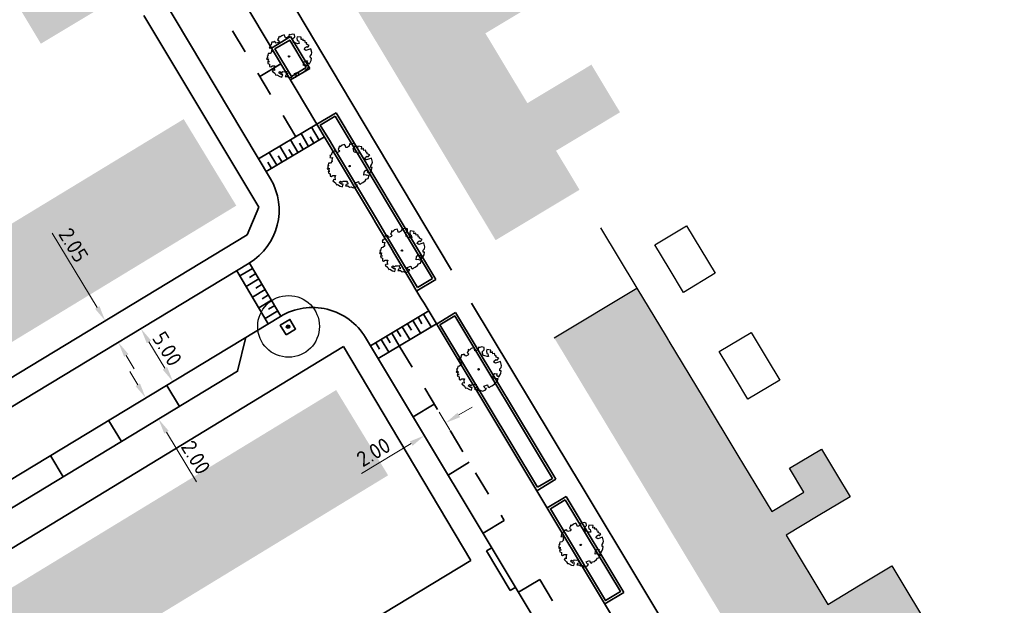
# Model space of a CAD drawing. Header units: metres. Extents: x 133800 to 134314, y 432795 to 433442.
# Tile 6 of 21: x 134171 to 134251, y 432979 to 433026. Entities that reach past the tile are written whole.
import ezdxf

# ---------------------------------------------------------------- set-up
doc = ezdxf.new("R2010")
doc.units = ezdxf.units.M
doc.linetypes.add('XX-HIDDEN', pattern=[4, 2, -2])
doc.layers.get('DEFPOINTS').update_dxf_attribs({"color": 201, "lineweight": 0})
for name, color, linetype in [('4101', 8, 'Continuous'), ('4102', 8, 'Continuous'), ('4107', 8, 'Continuous'), ('4111', 8, 'Continuous'), ('svp_beb_arc bebouwing', 253, 'Continuous')]:
    doc.layers.add(name, color=color, linetype=linetype)
for name, color, linetype, lineweight in [('B-WE-GR-BOOM-S', 90, 'Continuous', 25), ('N-XX-GR-BOOM-S', 90, 'Continuous', 25), ('N-XX-GR-HAAG-G', 90, 'GR-HAAG1', 35), ('N-XX-VH-KANTOPSLUITING_ACHTERKANTBAND-G', 50, 'Continuous', 35), ('N-XX-VH-MATERIAALGRENS-G', 7, 'XX-HIDDEN', 35), ('X-XX-AL-M', 7, 'Continuous', 18)]:
    doc.layers.add(name, color=color, linetype=linetype, lineweight=lineweight)
doc.styles.add('NLCS-ISO-M500-T25', font='NLCS-ISO.ttf', dxfattribs={"height": 1.25})
doc.linetypes.add('GR-HAAG1', pattern='A,6,[176,NLCS.shx,S=0.125,R=0,X=0,Y=0],-2', length=8)
doc.dimstyles.new('NLCS-M500-T25-PIJL_L2_H1', dxfattribs={"dimscale": 0.5, "dimtxt": 2.5, "dimasz": 2.5, "dimexe": 2, "dimexo": 2, "dimgap": 0.7, "dimtad": 1, "dimzin": 0, "dimdsep": 46, "dimtxsty": 'NLCS-ISO-M500-T25', "dimcen": 2.5, "dimdle": 2, "dimclrd": 256, "dimclre": 256, "dimclrt": 7, "dimadec": 1, "dimazin": 0, "dimtfac": 1, "dimtdec": 3, "dimtofl": 0, "dimtmove": 0, "dimatfit": 3, "dimfxl": 2, "dimfxlon": 1, "dimtfillclr": 256, "dimtolj": 1, "dimtzin": 0, "dimlwd": -1, "dimlwe": -1, "dimarcsym": 0})

# ---------------------------------------------------------------- blocks, each defined once
blk = doc.blocks.new('*D156')
at = {"layer": 'DEFPOINTS', "color": 0, "transparency": 16777216}
for p in [(134177.657, 433001.53), (134178.719, 432999.776), (134178.925, 432999.9)]:
    blk.add_point(p, dxfattribs=at)
at = {"layer": 'X-XX-AL-M', "transparency": 16777216}
for p, q in [((134177.215, 433002.724), (134173.568, 433008.751)), ((134177.863, 433001.655), (134178.718, 433002.172)), ((134178.925, 432999.9), (134179.78, 433000.418)), ((134179.572, 432998.83), (134180.219, 432997.761))]:
    blk.add_line(p, q, dxfattribs=at)
for points in [[(134177.394, 433002.832), (134177.037, 433002.616), (134177.863, 433001.655)], [(134179.75, 432998.938), (134179.394, 432998.723), (134178.925, 432999.9)]]:
    blk.add_solid(points, dxfattribs=at)
at = {"layer": 'X-XX-AL-M', "color": 7, "transparency": 16777216, "insert": (134175.295, 433007.78), "char_height": 1.25, "attachment_point": 5, "rotation": 301.18223, "style": 'NLCS-ISO-M500-T25'}
blk.add_mtext('\\A1;2.05', dxfattribs=at)
blk = doc.blocks.new('*D157')
at = {"layer": 'DEFPOINTS', "color": 0, "transparency": 16777216}
for p in [(134180.668, 433000.955), (134183.257, 432996.678), (134183.345, 432996.731)]:
    blk.add_point(p, dxfattribs=at)
at = {"layer": 'X-XX-AL-M', "transparency": 16777216}
for p, q in [((134180.756, 433001.008), (134181.612, 433001.526)), ((134181.403, 432999.939), (134182.698, 432997.8)), ((134183.345, 432996.731), (134184.2, 432997.248))]:
    blk.add_line(p, q, dxfattribs=at)
for points in [[(134181.582, 433000.047), (134181.225, 432999.831), (134180.756, 433001.008)], [(134182.876, 432997.908), (134182.519, 432997.692), (134183.345, 432996.731)]]:
    blk.add_solid(points, dxfattribs=at)
at = {"layer": 'X-XX-AL-M', "color": 7, "transparency": 16777216, "insert": (134182.885, 432999.374), "char_height": 1.25, "attachment_point": 5, "rotation": 301.18236, "style": 'NLCS-ISO-M500-T25'}
blk.add_mtext('\\A1;5.00', dxfattribs=at)
blk = doc.blocks.new('*D158')
at = {"layer": 'DEFPOINTS', "color": 0, "transparency": 16777216}
for p in [(134181.143, 432995.398), (134182.179, 432993.687), (134182.179, 432993.687)]:
    blk.add_point(p, dxfattribs=at)
at = {"layer": 'X-XX-AL-M', "transparency": 16777216}
for p, q in [((134180.496, 432996.468), (134179.849, 432997.537)), ((134181.143, 432995.398), (134180.288, 432994.881)), ((134182.179, 432993.687), (134181.323, 432993.17)), ((134182.826, 432992.618), (134185.26, 432988.597))]:
    blk.add_line(p, q, dxfattribs=at)
for points in [[(134180.674, 432996.576), (134180.318, 432996.36), (134181.143, 432995.398)], [(134183.004, 432992.726), (134182.648, 432992.51), (134182.179, 432993.687)]]:
    blk.add_solid(points, dxfattribs=at)
at = {"layer": 'X-XX-AL-M', "color": 7, "transparency": 16777216, "insert": (134185.201, 432990.578), "char_height": 1.25, "attachment_point": 5, "rotation": 301.18236, "style": 'NLCS-ISO-M500-T25'}
blk.add_mtext('\\A1;2.00', dxfattribs=at)
blk = doc.blocks.new('SGR-BOOM_KROON-SO')
at = {"ltscale": 0.1}
h = blk.add_hatch(color=256, dxfattribs=at)
edge = h.paths.add_edge_path()
edge.add_arc((0, 0), 0.15, 0, 360)
for radius in [2.5, 0.045]:
    blk.add_circle((0.04, 0.02), radius)
blk.add_circle((0, 0), 0.15, dxfattribs=at)
blk = doc.blocks.new('SGR-BOOM_06')
at = {"linetype": 'Continuous', "flags": 128}
blk.add_lwpolyline([(2.7, 3.52), (2.53, 3.94), (2.2, 4.06), (1.94, 4.52), (1.27, 4.69), (0.86, 4.52), (1.11, 4.27), (1.06, 3.81), (0.23, 3.98), (0.35, 4.32), (0.18, 4.69), (-0.15, 4.61), (-0.49, 4.69), (-1.15, 4.65), (-1.49, 4.48), (-1.95, 4.57), (-2.54, 4.11), (-2.12, 3.9), (-1.99, 3.64), (-1.58, 3.44), (-1.99, 2.89), (-2.54, 2.77), (-2.92, 3.1), (-2.62, 3.22), (-2.87, 3.86), (-3.63, 3.43), (-4, 3.02), (-3.79, 2.85), (-4, 2.51), (-4.42, 2.35), (-4.72, 2.05), (-5.01, 1.21), (-3.88, 0.92), (-3.71, 0.54), (-4, 0.29), (-4.51, 0.29), (-4.6, 0.56), (-5.09, 0.38), (-4.76, -0.17), (-4.93, -0.38), (-4.72, -0.54), (-4.88, -1.01), (-4.53, -1.18), (-4.72, -1.55), (-4.42, -1.59), (-4.29, -1.71), (-4.62, -2.11), (-3.92, -2.68), (-3.67, -2.43), (-3.46, -1.97), (-3.63, -1.76), (-3.42, -1.17), (-3.12, -1.34), (-2.79, -1.76), (-2.5, -2.01), (-2.79, -2.81), (-3.42, -2.93), (-3.67, -3.39), (-3.33, -3.77), (-2.83, -3.9), (-2.77, -4.02), (-2.71, -4.15), (-2.33, -3.73), (-1.83, -3.73), (-1.57, -3.9), (-1.7, -4.27), (-1.7, -4.61), (-1.15, -4.74), (-0.61, -4.69), (-0.49, -4.94), (-0.23, -4.65), (0.1, -4.48), (-0.06, -4.01), (0.27, -3.9), (0.77, -4.02), (0.86, -4.61), (1.15, -4.57), (1.44, -4.74), (2.07, -4.23), (2.37, -4.36), (2.32, -4.15), (2.66, -3.98), (2.41, -3.73), (2.11, -3.64), (2.57, -3.23), (2.62, -2.98), (3.16, -2.85), (3.54, -3.06), (3.79, -2.81), (3.77, -2.63), (4.12, -2.63), (4.12, -2.39), (4.46, -2.26), (4.46, -2.05), (4.08, -2.05), (4.54, -1.59), (4.25, -1.42), (4.63, -1.55), (4.75, -1.26), (4.54, -0.92), (4.84, -0.46), (4.67, -0.25), (4.25, -0.25), (3.75, 0.08), (4.08, 0.29), (4.38, 0.84), (4.54, 0.59), (4.88, 0.71), (4.67, 1.43), (4.71, 1.89), (4.5, 1.97), (4.16, 2.64), (3.83, 3.01), (3.37, 2.6), (3.66, 2.43), (3.91, 1.8), (3.54, 1.72), (3.33, 2.14), (2.99, 2.05), (2.66, 2.31), (2.24, 2.51), (2.45, 2.68), (2.32, 2.93), (2.53, 3.18), (2.87, 3.06), (3.16, 3.23)], close=True, dxfattribs=at)
blk.add_circle((0, 0), 0.15)
blk = doc.blocks.new('*D173')
at = {"layer": 'DEFPOINTS', "color": 0, "transparency": 16777216}
for p in [(134205.429, 432993.375), (134206.283, 432991.953), (134204.569, 432990.922)]:
    blk.add_point(p, dxfattribs=at)
at = {"layer": 'X-XX-AL-M', "transparency": 16777216}
for p, q in [((134206.5, 432994.018), (134207.571, 432994.662)), ((134205.768, 432992.81), (134204.913, 432994.232)), ((134204.054, 432991.78), (134203.199, 432993.202)), ((134202.643, 432991.701), (134198.614, 432989.28))]:
    blk.add_line(p, q, dxfattribs=at)
for points in [[(134206.393, 432994.197), (134206.607, 432993.84), (134205.429, 432993.375)], [(134202.535, 432991.879), (134202.75, 432991.522), (134203.714, 432992.344)]]:
    blk.add_solid(points, dxfattribs=at)
at = {"layer": 'X-XX-AL-M', "color": 7, "transparency": 16777216, "insert": (134199.59, 432991.004), "char_height": 1.25, "attachment_point": 5, "rotation": 30.99928, "style": 'NLCS-ISO-M500-T25'}
blk.add_mtext('\\A1;2.00', dxfattribs=at)

msp = doc.modelspace()

# ---------------------------------------------------------------- hatches: boundary and pattern name
at = {"layer": 'svp_beb_arc bebouwing'}
h = msp.add_hatch(color=256, dxfattribs=at)
h.dxf.hatch_style = 1
h.paths.add_polyline_path([(134204.858, 433031.244), (134202.026, 433035.954), (134199.208, 433040.639), (134196.61, 433044.959), (134193.729, 433049.75), (134191.014, 433054.264), (134193.628, 433055.837), (134194.788, 433053.908), (134197.358, 433055.454), (134196.198, 433057.382), (134195.039, 433059.31), (134192.468, 433057.764), (134189.854, 433056.192), (134188.225, 433058.902), (134187.87, 433058.688), (134186.67, 433060.684), (134182.93, 433058.435), (134184.133, 433056.434), (134181.435, 433054.812), (134184.221, 433050.179), (134186.936, 433045.665), (134189.817, 433040.874), (134192.415, 433036.554), (134195.233, 433031.869), (134198.065, 433027.159), (134200.701, 433022.777), (134203.726, 433017.746), (134206.422, 433013.264), (134209.482, 433008.175), (134216.275, 433012.26), (134214.375, 433015.421), (134216.988, 433016.992), (134219.559, 433018.538), (134218.399, 433020.467), (134217.24, 433022.395), (134214.669, 433020.849), (134212.055, 433019.277), (134210.519, 433021.831), (134208.654, 433024.933), (134211.267, 433026.505), (134213.838, 433028.051), (134212.679, 433029.979), (134211.519, 433031.908), (134208.948, 433030.362), (134210.107, 433028.434), (134207.494, 433026.862)])
h = msp.add_hatch(color=256, dxfattribs=at)
h.dxf.hatch_style = 1
h.paths.add_polyline_path([(134179.663, 433028.301), (134176.447, 433033.662), (134169.433, 433029.454), (134172.649, 433024.093)])
h = msp.add_hatch(color=256, dxfattribs=at)
h.dxf.hatch_style = 1
h.paths.add_polyline_path([(134184.219, 433017.983), (134178.935, 433014.771), (134183.195, 433007.763), (134188.479, 433010.975)])
h = msp.add_hatch(color=256, dxfattribs=at)
h.dxf.hatch_style = 1
h.paths.add_polyline_path([(134178.935, 433014.771), (134173.96, 433011.747), (134178.22, 433004.738), (134183.195, 433007.763)])
h = msp.add_hatch(color=256, dxfattribs=at)
h.dxf.hatch_style = 1
h.paths.add_polyline_path([(134173.96, 433011.747), (134168.787, 433008.602), (134173.047, 433001.594), (134178.22, 433004.738)])
h = msp.add_hatch(color=256, dxfattribs=at)
h.dxf.hatch_style = 1
h.paths.add_polyline_path([(134173.047, 433001.594), (134168.787, 433008.602), (134163.566, 433005.428), (134167.826, 432998.42), (134170.425, 433000)])
h = msp.add_hatch(color=256, dxfattribs=at)
h.dxf.hatch_style = 1
h.paths.add_polyline_path([(134233.007, 432984.27), (134235.618, 432985.845), (134238.187, 432987.395), (134237.093, 432989.21), (134235.864, 432991.248), (134233.295, 432989.699), (134234.457, 432987.772), (134231.845, 432986.197), (134229.103, 432990.744), (134226.294, 432995.402), (134223.521, 433000), (134223.484, 433000.061), (134223.295, 433000.375), (134220.929, 433004.298), (134214.23, 433000.258), (134214.386, 433000), (134216.785, 432996.021), (134219.595, 432991.362), (134222.404, 432986.704), (134225.213, 432982.045), (134228.022, 432977.387), (134230.832, 432972.728), (134233.641, 432968.07), (134236.45, 432963.412), (134239.393, 432958.531), (134246.092, 432962.571), (134245.74, 432963.154), (134244.412, 432965.357), (134246.979, 432967.006), (134249.43, 432968.58), (134248.22, 432970.51), (134247.01, 432972.44), (134244.655, 432970.859), (134242.043, 432969.284), (134240.34, 432972.11), (134238.705, 432974.82), (134241.317, 432976.395), (134243.886, 432977.944), (134242.711, 432979.893), (134241.563, 432981.798), (134238.994, 432980.248), (134236.382, 432978.672)])
h = msp.add_hatch(color=256, dxfattribs=at)
h.dxf.hatch_style = 1
h.paths.add_polyline_path([(134196.566, 432996.035), (134191.346, 432992.854), (134195.555, 432985.947), (134200.775, 432989.128)])
h = msp.add_hatch(color=256, dxfattribs=at)
h.dxf.hatch_style = 1
h.paths.add_polyline_path([(134191.346, 432992.854), (134186.254, 432989.751), (134190.462, 432982.844), (134195.555, 432985.947)])
h = msp.add_hatch(color=256, dxfattribs=at)
h.dxf.hatch_style = 1
h.paths.add_polyline_path([(134190.462, 432982.844), (134186.254, 432989.751), (134181.161, 432986.648), (134185.37, 432979.741)])
h = msp.add_hatch(color=256, dxfattribs=at)
h.dxf.hatch_style = 1
h.paths.add_polyline_path([(134181.161, 432986.648), (134176.069, 432983.545), (134180.278, 432976.638), (134185.37, 432979.741)])
h = msp.add_hatch(color=256, dxfattribs=at)
h.dxf.hatch_style = 1
h.paths.add_polyline_path([(134176.069, 432983.545), (134170.977, 432980.442), (134175.186, 432973.535), (134180.278, 432976.638)])
h = msp.add_hatch(color=256, dxfattribs=at)
h.dxf.hatch_style = 1
h.paths.add_polyline_path([(134175.186, 432973.535), (134170.977, 432980.442), (134165.885, 432977.339), (134170.093, 432970.432)])

# ---------------------------------------------------------------- linework, layer by layer
at = {"layer": '4101'}
for points in [[(134217.989, 433009.174), (134220.929, 433004.298)], [(134220.929, 433004.298), (134223.295, 433000.375), (134223.484, 433000.061)], [(134223.484, 433000.061), (134223.521, 433000), (134226.294, 432995.402)], [(134226.294, 432995.402), (134229.103, 432990.744)], [(134234.457, 432987.772), (134233.295, 432989.699), (134235.864, 432991.248), (134237.093, 432989.21)], [(134229.103, 432990.744), (134231.845, 432986.197)], [(134237.093, 432989.21), (134238.187, 432987.395), (134235.618, 432985.845)], [(134233.007, 432984.27), (134236.382, 432978.672)], [(134238.994, 432980.248), (134241.563, 432981.798), (134242.711, 432979.893)], [(134242.711, 432979.893), (134243.886, 432977.944), (134241.317, 432976.395)]]:
    msp.add_lwpolyline(points, dxfattribs=at)
at = {"layer": '4102'}
for points in [[(134222.379, 433007.8), (134224.948, 433009.349), (134226.11, 433007.423)], [(134223.541, 433005.873), (134222.379, 433007.8)], [(134226.11, 433007.423), (134227.272, 433005.496), (134224.703, 433003.946), (134223.541, 433005.873)], [(134227.596, 432999.149), (134230.165, 433000.699), (134231.474, 432998.527)], [(134228.905, 432996.977), (134227.596, 432999.149)], [(134231.474, 432998.527), (134232.488, 432996.845), (134229.919, 432995.296), (134228.905, 432996.977)]]:
    msp.add_lwpolyline(points, dxfattribs=at)
at = {"layer": '4107'}
msp.add_lwpolyline([(134214.23, 433000.258), (134220.929, 433004.298)], dxfattribs=at)
at = {"layer": '4111'}
for points in [[(134231.845, 432986.197), (134234.457, 432987.772)], [(134235.618, 432985.845), (134233.007, 432984.27)], [(134236.382, 432978.672), (134238.994, 432980.248)]]:
    msp.add_lwpolyline(points, dxfattribs=at)
at = {"layer": 'N-XX-GR-HAAG-G', "ltscale": 0.2}
for p in [(134196.486, 433018.226), (134203.158, 433004.338)]:
    msp.add_line(p, (134204.359, 433005.06), dxfattribs=at)
at = {"layer": 'N-XX-GR-HAAG-G', "ltscale": 0.2, "flags": 128}
for points in [[(134194.149, 433022.165), (134192.809, 433024.393), (134191.609, 433023.672), (134192.948, 433021.443)], [(134192.508, 433000.505), (134192.038, 433001.283), (134192.817, 433001.753), (134193.286, 433000.975)], [(134212.881, 432988.155), (134214.083, 432988.876), (134206.174, 433002.036), (134204.974, 433001.315)], [(134215.124, 432987.146), (134213.92, 432986.426), (134218.392, 432978.983), (134219.592, 432979.704)]]:
    msp.add_lwpolyline(points, close=True, dxfattribs=at)
for points in [[(134196.021, 433016.271), (134195.284, 433017.507), (134196.486, 433018.226)], [(134196.021, 433016.271), (134196.668, 433015.185), (134197.316, 433014.1), (134197.964, 433013.014), (134198.612, 433011.929), (134199.26, 433010.844), (134199.909, 433009.759), (134200.558, 433008.675), (134201.208, 433007.59), (134201.857, 433006.506), (134202.507, 433005.422), (134203.158, 433004.338)]]:
    msp.add_lwpolyline(points, dxfattribs=at)
at = {"layer": 'N-XX-VH-KANTOPSLUITING_ACHTERKANTBAND-G'}
for p, q in [((134191.24, 433013.159), (134168.658, 433051.041)), ((134192.268, 433028.621), (134197.004, 433020.676)), ((134190.305, 433010.849), (134180.986, 433026.386)), ((134191.337, 433023.742), (134192.88, 433024.669)), ((134192.878, 433024.668), (134194.423, 433022.096)), ((134192.882, 433021.17), (134194.425, 433022.097)), ((134197.004, 433020.676), (134197.842, 433019.27)), ((134197.842, 433019.27), (134205.921, 433005.761)), ((134196.555, 433018.5), (134195.01, 433017.576)), ((134196.555, 433018.5), (134204.633, 433004.991)), ((134195.01, 433017.576), (134190.286, 433014.76)), ((134194.336, 433015.777), (134193.721, 433016.808)), ((134195.195, 433016.289), (134194.58, 433017.32)), ((134195.624, 433016.545), (134190.9, 433013.729)), ((134193.477, 433015.265), (134192.862, 433016.296)), ((134193.906, 433015.521), (134193.599, 433016.037)), ((134194.765, 433016.033), (134194.458, 433016.549)), ((134191.759, 433014.241), (134191.144, 433015.272)), ((134192.618, 433014.753), (134192.003, 433015.784)), ((134193.047, 433015.009), (134192.74, 433015.525)), ((134191.329, 433013.985), (134191.022, 433014.5)), ((134192.188, 433014.497), (134191.881, 433015.012)), ((134189.359, 433008.611), (134190.305, 433010.849)), ((134158.594, 432989.992), (134189.359, 433008.611)), ((134159.925, 432988.402), (134189.534, 433006.321)), ((134188.52, 433005.707), (134191.07, 433001.406)), ((134188.775, 433005.277), (134189.793, 433005.893)), ((134189.547, 433006.328), (134192.097, 433002.027)), ((134189.285, 433004.417), (134190.311, 433005.037)), ((134189.543, 433005.158), (134190.052, 433005.465)), ((134203.09, 433004.064), (134204.633, 433004.991)), ((134189.795, 433003.557), (134190.828, 433004.182)), ((134190.053, 433004.297), (134190.57, 433004.61)), ((134190.305, 433002.696), (134191.332, 433003.318)), ((134190.564, 433003.437), (134191.077, 433003.748)), ((134190.815, 433001.836), (134191.842, 433002.458)), ((134191.074, 433002.577), (134191.587, 433002.888)), ((134204.063, 433002.441), (134199.348, 432999.608)), ((134203.682, 433003.076), (134235.405, 432950.279)), ((134207.528, 433003.083), (134215.643, 432989.58)), ((134162.244, 432983.961), (134192.058, 433002.004)), ((134202.778, 433001.669), (134203.396, 433000.641)), ((134203.207, 433001.927), (134203.516, 433001.412)), ((134203.635, 433002.184), (134204.253, 433001.156)), ((134206.243, 433002.31), (134204.7, 433001.383)), ((134206.243, 433002.31), (134214.357, 432988.808)), ((134204.681, 433001.412), (134199.966, 432998.58)), ((134201.492, 433000.897), (134201.801, 433000.382)), ((134201.921, 433001.154), (134202.539, 433000.125)), ((134202.349, 433001.412), (134202.658, 433000.897)), ((134198.933, 433000.302), (134250.681, 432914.177)), ((134200.206, 433000.124), (134200.825, 432999.095)), ((134200.635, 433000.382), (134200.944, 432999.867)), ((134201.064, 433000.639), (134201.682, 432999.61)), ((134197.165, 432999.551), (134122.097, 432953.882)), ((134197.165, 432999.551), (134207.465, 432982.228)), ((134199.778, 432999.867), (134200.087, 432999.352)), ((134215.643, 432989.58), (134216.479, 432988.192)), ((134212.813, 432987.881), (134214.357, 432988.808)), ((134216.479, 432988.192), (134221.153, 432980.407)), ((134215.193, 432987.42), (134213.648, 432986.497)), ((134215.193, 432987.42), (134219.867, 432979.635)), ((134209.172, 432983.261), (134208.743, 432983.003)), ((134208.743, 432983.003), (134210.673, 432979.792)), ((134207.465, 432982.228), (134170.138, 432959.647)), ((134210.673, 432979.792), (134211.118, 432980.06)), ((134221.153, 432980.407), (134222.039, 432978.933)), ((134218.323, 432978.709), (134219.867, 432979.635)), ((134222.039, 432978.933), (134226.757, 432971.094))]:
    msp.add_line(p, q, dxfattribs=at)
msp.add_lwpolyline([(134195.849, 433016.169), (134174.583, 433051.843, -0.346797), (134175.547, 433059.21), (134180.571, 433064.112, 0.065274), (134189.659, 433079.785, 0.11164), (134192.86, 433098.097, 0.111079)], format="xyb", dxfattribs=at)
msp.add_lwpolyline([(134162.568, 432984.156), (134162.568, 432984.156), (134165.311, 432983.479), (134188.583, 432997.563), (134189.262, 433000.312)], dxfattribs=at)
for centre, start, end in [((134186.945, 433010.598), 301.18236, 30.79958), ((134194.647, 432997.727), 30.99928, 121.18236)]:
    msp.add_arc(centre, 5, start, end, dxfattribs=at)
msp.add_open_spline([(134195.849, 433016.169), (134198.453, 433011.8), (134201.063, 433007.436), (134203.682, 433003.076)], degree=3, dxfattribs=at)
at = {"layer": 'N-XX-VH-MATERIAALGRENS-G'}
for p, q in [((134192.095, 433022.466), (134190.377, 433021.442)), ((134201.682, 432999.61), (134210.18, 432985.467)), ((134204.514, 432994.896), (134202.799, 432993.865)), ((134207.347, 432990.182), (134205.632, 432989.151)), ((134210.18, 432985.467), (134208.464, 432984.436)), ((134213.056, 432980.679), (134211.343, 432979.65)), ((134213.056, 432980.679), (134229.85, 432952.729))]:
    msp.add_line(p, q, dxfattribs=at)
for points in [[(134193.292, 433016.552), (134173.48, 433049.788)], [(134183.873, 432994.713), (134182.844, 432996.402)], [(134179.168, 432991.865), (134178.147, 432993.54)], [(134174.462, 432989.017), (134173.45, 432990.679)]]:
    msp.add_lwpolyline(points, dxfattribs=at)

# ---------------------------------------------------------------- block references
at = {"layer": 'B-WE-GR-BOOM-S', "linetype": 'Continuous'}
msp.add_blockref('SGR-BOOM_KROON-SO', (134192.671, 433001.17), dxfattribs=at)
at = {"layer": 'N-XX-GR-BOOM-S', "xscale": 0.3648529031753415, "yscale": 0.3648529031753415, "zscale": 0.3648529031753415, "rotation": 213.0148718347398}
for p in [(134192.749, 433023.061, 2.043), (134197.649, 433014.184, 2.002), (134201.891, 433007.329, 2.043), (134208.101, 432997.715, 2.042), (134216.377, 432983.492, 0.688)]:
    msp.add_blockref('SGR-BOOM_06', p, dxfattribs=at)

# ---------------------------------------------------------------- dimensions: what is measured, and where the dimension line sits
at = {"layer": 'X-XX-AL-M'}
for base, p1, p2, angle, picture, middle in [((134178.925, 432999.9), (134177.657, 433001.53), (134178.719, 432999.776), 301.18223, '*D156', (134174.461, 433007.276)), ((134205.429, 432993.375), (134204.569, 432990.922), (134206.283, 432991.953), 30.99928, '*D173', (134200.093, 432990.168))]:
    dim = msp.add_linear_dim(base=base, p1=p1, p2=p2, angle=angle, dimstyle='NLCS-M500-T25-PIJL_L2_H1', dxfattribs=at)
    dim.commit()
    dim.dimension.update_dxf_attribs({"geometry": picture, "text_midpoint": middle, "dimtype": 161})
for p1, p2, distance, picture, middle in [((134180.668, 433000.955), (134183.257, 432996.678), 0.102, '*D157', (134182.885, 432999.374)), ((134181.143, 432995.398), (134182.179, 432993.687), 0, '*D158', (134185.201, 432990.578))]:
    dim = msp.add_aligned_dim(p1=p1, p2=p2, distance=distance, dimstyle='NLCS-M500-T25-PIJL_L2_H1', dxfattribs=at)
    dim.commit()
    dim.dimension.update_dxf_attribs({"geometry": picture, "text_midpoint": middle})

doc.saveas('drawing.dxf')
